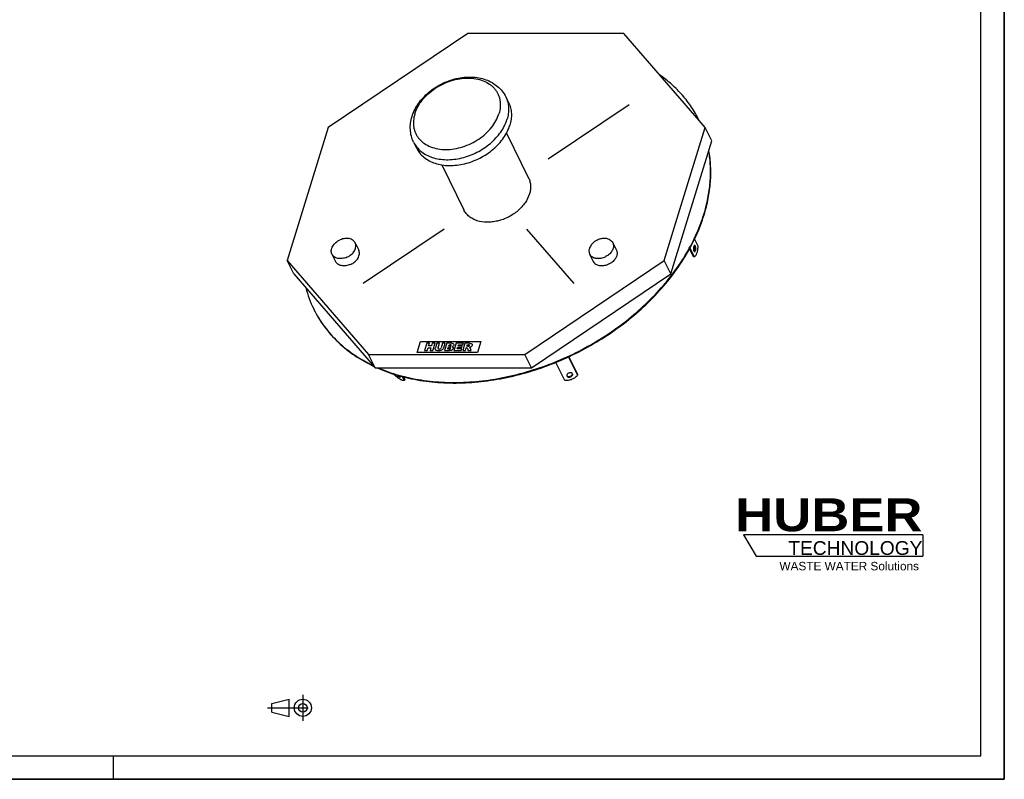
# Model space of a CAD drawing. Header units: millimetres. Extents: x 0 to 4200, y 0 to 2970.
# Tile 2 of 2: x 2100 to 4200, y 0 to 1620. Entities that reach past the tile are written whole.
import ezdxf

# ---------------------------------------------------------------- set-up
doc = ezdxf.new("R2010")
doc.units = ezdxf.units.MM
doc.header["$LTSCALE"] = 231
doc.linetypes.add('CENTER', pattern=[0.6, 0.375, -0.075, 0.075, -0.075])
doc.layers.get('0').update_dxf_attribs({"linetype": 'CONTINUOUS'})
for name, color, linetype in [('005_AXIS', 7, 'CONTINUOUS'), ('007_CURVES', 7, 'CONTINUOUS'), ('HUBER_Logo_BL2', 7, 'CONTINUOUS')]:
    doc.layers.add(name, color=color, linetype=linetype)
doc.styles.add('TEXTSTYLE_2', font='ariblk.ttf')
doc.styles.add('TEXTSTYLE_3', font='arial.ttf')

# ---------------------------------------------------------------- blocks, each defined once
blk = doc.blocks.new('HUBER_LOGO_BL2', base_point=(3837.4970723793, 503.7418842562))
at = {"layer": 'HUBER_Logo_BL2', "color": 5, "linetype": 'CONTINUOUS'}
for p, q in [((4026.4373909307, 520.9963851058), (3643.9373909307, 520.9963851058)), ((3643.9373909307, 520.9963851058), (3670.9373909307, 475.9963851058)), ((4026.4373909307, 520.9963851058), (4026.4373909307, 475.9963851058)), ((3670.9373909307, 475.9963851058), (4026.4373909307, 475.9963851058))]:
    blk.add_line(p, q, dxfattribs=at)
at = {"layer": 'HUBER_Logo_BL2', "color": 2, "linetype": 'CONTINUOUS', "attachment_point": 3, "line_spacing_factor": 0.78}
for s, insert, char_height, width, style in [('HUBER\\P\\fArial;\\H29.25;TECHNOLOGY ', (4025.3559944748, 599.0850705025), 70.2, 387.671641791, 'TEXTSTYLE_2'), ('WASTE WATER Solutions', (4017.975407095, 463.5928255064), 18, 297.0334572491, 'TEXTSTYLE_3')]:
    blk.add_mtext(s, dxfattribs=dict(at, insert=insert, char_height=char_height, width=width, style=style))
blk = doc.blocks.new('PROJEKTIONSMETHODE_1_BL3', base_point=(2680.0000000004, 152.5000000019))
at = {"color": 2, "linetype": 'CONTINUOUS'}
for p, q in [((2637.8333333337, 161.6666666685), (2674.5000000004, 170.8333333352)), ((2674.5000000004, 134.1666666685), (2674.5000000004, 170.8333333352)), ((2637.8333333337, 143.3333333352), (2637.8333333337, 161.6666666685)), ((2637.8333333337, 143.3333333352), (2674.5000000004, 134.1666666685))]:
    blk.add_line(p, q, dxfattribs=at)
at = {"color": 2, "linetype": 'CENTER'}
for p, q in [((2703.8333333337, 180.0000000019), (2703.8333333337, 125.0000000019)), ((2628.666666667, 152.5000000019), (2731.3333333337, 152.5000000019))]:
    blk.add_line(p, q, dxfattribs=at)
at = {"color": 2, "linetype": 'CONTINUOUS'}
for radius in [18.3333333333, 9.1666666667]:
    blk.add_circle((2703.8333333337, 152.5000000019), radius, dxfattribs=at)

msp = doc.modelspace()

# ---------------------------------------------------------------- linework, layer by layer
at = {"color": 7, "linetype": 'CONTINUOUS'}
for p, q in [((4200, 0), (4200, 2970)), ((3055.5022313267, 1589.9918264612), (2758.0954846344, 1389.6984412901)), ((3388.5656604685, 1589.9918264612), (3055.5022313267, 1589.9918264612)), ((3549.0418639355, 1404.8573416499), (3388.5656604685, 1589.9918264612)), ((2758.0954846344, 1389.6984412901), (2670.5622590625, 1106.4408195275)), ((3508.2043546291, 1215.0275828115), (3562.1817323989, 1389.6984412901)), ((3562.1817323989, 1389.6984412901), (3549.0418639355, 1404.8573416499)), ((3576.213658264, 1361.1043827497), (3562.1817323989, 1389.6984412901)), ((3488.6804326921, 1077.8467609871), (3576.213658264, 1361.1043827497)), ((3474.648506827, 1106.4408195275), (3508.2043546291, 1215.0275828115)), ((2684.5941849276, 1077.8467609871), (2670.5622590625, 1106.4408195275)), ((2670.5622590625, 1106.4408195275), (2844.1783309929, 906.1474343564)), ((3177.2417601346, 906.1474343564), (3474.648506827, 1106.4408195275)), ((3488.6804326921, 1077.8467609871), (3474.648506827, 1106.4408195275)), ((2684.5941849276, 1077.8467609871), (2858.210256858, 877.553375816)), ((3191.2736859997, 877.553375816), (3488.6804326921, 1077.8467609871)), ((2858.210256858, 877.553375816), (2844.1783309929, 906.1474343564)), ((2844.1783309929, 906.1474343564), (3177.2417601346, 906.1474343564)), ((3191.2736859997, 877.553375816), (3177.2417601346, 906.1474343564)), ((2858.210256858, 877.553375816), (3191.2736859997, 877.553375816)), ((0, 0), (4200, 0))]:
    msp.add_line(p, q, dxfattribs=at)
at = {"color": 3, "linetype": 'CONTINUOUS'}
for p, q in [((4200, 2970), (4200, 0)), ((2300, 0), (2300, 50)), ((4200, 0), (0, 0))]:
    msp.add_line(p, q, dxfattribs=at)
at = {"color": 5, "linetype": 'CONTINUOUS'}
for p, q in [((4150, 50), (4150, 2920)), ((50, 50), (4150, 50))]:
    msp.add_line(p, q, dxfattribs=at)
at = {"color": 7, "linetype": 'CONTINUOUS'}
for centre, radius, start, end in [((3334.6408614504, 1301.1891821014), 238.1516987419, 25.8053552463, 26.1385253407), ((2942.6761651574, 1108.7426071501), 240.1882664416, 194.592423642, 206.1174632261), ((2940.8151488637, 1107.9277120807), 238.1585609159, 206.1385269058, 206.4716379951)]:
    msp.add_arc(centre, radius, start, end, dxfattribs=at)
for points, knots in [([(3548.4371575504, 1406.1052218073), (3543.8290964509, 1415.4954580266), (3533.3153719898, 1433.7633208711), (3513.9841490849, 1459.0171969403), (3491.2499217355, 1481.9476596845), (3474.1781921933, 1495.3804446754), (3465.1967592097, 1501.6440619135)], [0, 0, 0, 0, 0.2451492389, 0.4923087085, 0.7433694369, 1, 1, 1, 1]), ([(3559.1103311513, 1204.5569326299), (3562.6281714, 1215.9406678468), (3568.4155170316, 1238.7371093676), (3573.1920289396, 1273.1797566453), (3573.8752452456, 1307.0045603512), (3571.5639557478, 1329.1558530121), (3569.7166868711, 1339.9685976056)], [0, 0, 0, 0, 0.2609024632, 0.5138613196, 0.759801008, 1, 1, 1, 1]), ([(3559.7204148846, 1203.3137126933), (3563.2937400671, 1214.876997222), (3569.152841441, 1238.0341704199), (3573.9087209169, 1273.0213078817), (3574.4372893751, 1307.3609402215), (3571.9316913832, 1329.8280098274), (3569.966027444, 1340.7854638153)], [0, 0, 0, 0, 0.2610403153, 0.5140159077, 0.7598908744, 1, 1, 1, 1]), ([(2862.1022312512, 877.5240170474), (2876.4283077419, 871.1758115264), (2906.6347680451, 860.2765401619), (2954.5633289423, 849.6363099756), (3005.3133994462, 844.5033960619), (3058.0928655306, 844.9481606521), (3112.0944596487, 850.9529782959), (3166.48727266, 862.4200951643), (3220.4344984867, 879.169282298), (3273.1048293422, 900.9404619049), (3323.6859604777, 927.3970384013), (3371.3972977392, 958.1310733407), (3415.5021706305, 992.6696353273), (3455.3192497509, 1030.4829312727), (3490.23215683, 1070.9914975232), (3519.6995090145, 1113.5811136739), (3543.2558573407, 1157.5928441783), (3555.0110990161, 1188.0743609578), (3559.7204148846, 1203.3137126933)], [0, 0, 0, 0, 0.0552304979, 0.112787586, 0.1726414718, 0.2346305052, 0.2984826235, 0.36383751, 0.4302684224, 0.4973033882, 0.5644458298, 0.6311948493, 0.6970654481, 0.7616089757, 0.8244340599, 0.8852281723, 0.9437797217, 1, 1, 1, 1]), ([(2864.3080947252, 877.5349740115), (2878.670814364, 871.3285848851), (2908.9187004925, 860.7057842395), (2956.8373840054, 850.4369474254), (3007.5105014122, 845.6357384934), (3060.1537984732, 846.3671778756), (3113.9686387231, 852.6097850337), (3168.1337099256, 864.2631634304), (3221.8224768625, 881.145832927), (3274.2143558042, 902.9978702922), (3324.5079372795, 929.4842458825), (3371.9334200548, 960.1999353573), (3415.7645477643, 994.6761838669), (3455.3297652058, 1032.3885011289), (3490.0216040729, 1072.7637064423), (3519.3065076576, 1115.1945876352), (3542.7256919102, 1159.0299976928), (3554.4210017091, 1189.3822569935), (3559.1103311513, 1204.5569326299)], [0, 0, 0, 0, 0.0553479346, 0.1130138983, 0.1729598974, 0.2350189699, 0.2989163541, 0.3642912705, 0.4307183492, 0.4977284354, 0.5648288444, 0.6315232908, 0.6973317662, 0.7618106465, 0.8245732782, 0.8853111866, 0.9438157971, 1, 1, 1, 1]), ([(2727.6227789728, 1001.7654235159), (2730.8016365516, 995.2875963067), (2737.7670412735, 982.5889643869), (2749.9318962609, 964.5133283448), (2763.7715530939, 947.4679779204), (2784.5151919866, 926.0670231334), (2814.5196632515, 902.2247244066), (2841.4679860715, 887.1210963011), (2855.6498389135, 880.4667238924)], [0, 0, 0, 0, 0.1204702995, 0.2414144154, 0.3632925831, 0.4865387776, 0.738459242, 1, 1, 1, 1]), ([(2727.6262926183, 1001.7674007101), (2730.8025341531, 995.3889404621), (2737.746700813, 982.8849444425), (2749.8326782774, 965.0828286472), (2763.5491149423, 948.2878746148), (2784.0694113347, 927.1894632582), (2813.6873987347, 903.6544521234), (2840.2572618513, 888.6942318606), (2854.2352996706, 882.0887519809)], [0, 0, 0, 0, 0.1204852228, 0.24146207, 0.3633783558, 0.4866561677, 0.7385844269, 1, 1, 1, 1])]:
    msp.add_open_spline(points, degree=3, knots=knots, dxfattribs=at)
at = {"layer": '005_AXIS', "color": 7, "linetype": 'CONTINUOUS'}
for p, q in [((3136.7125156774, 1455.1770675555), (3142.8133530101, 1442.7448681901)), ((3138.382534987, 1378.0012829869), (3185.4973330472, 1281.9914189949)), ((2940.1092835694, 1358.6982143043), (2946.210120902, 1346.2660149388)), ((3000.1260127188, 1310.1696220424), (3047.2466584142, 1214.1478418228)), ((2815.4178014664, 1143.9047937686), (2823.0438481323, 1128.3645445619)), ((3365.0070705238, 1143.9047937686), (3372.6331171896, 1128.3645445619)), ((3539.2621500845, 1151.5368683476), (3546.2179834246, 1137.3623703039)), ((2766.0425605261, 1119.6749447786), (2773.6686071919, 1104.1346955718)), ((3315.6318295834, 1119.6749447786), (3323.2578762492, 1104.1346955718)), ((3537.1138717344, 1113.8625630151), (3528.6869605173, 1131.0348025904)), ((3538.9559937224, 1113.8625630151), (3529.6597016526, 1132.8064145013)), ((3538.9559937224, 1113.8625630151), (3537.1138717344, 1113.8625630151)), ((3262.4155400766, 850.0810660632), (3243.3627978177, 888.9064726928)), ((3270.8250217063, 900.8573785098), (3289.976401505, 861.8309697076)), ((3270.9587669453, 900.9190562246), (3289.4746116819, 863.187731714)), ((2899.9247898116, 861.8309697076), (2899.0167656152, 863.6813284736)), ((3279.2419639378, 864.4268368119), (3279.1170721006, 864.7179300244)), ((3289.976401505, 861.8309697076), (3289.4746116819, 863.187731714)), ((2915.9544481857, 858.7808081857), (2920.2236615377, 850.0810660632)), ((2918.2439998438, 858.2032642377), (2921.5639937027, 851.4378280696)), ((2920.2236615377, 850.0810660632), (2921.5639937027, 851.4378280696)), ((3267.0491403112, 859.9173983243), (3267.1740321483, 859.6263051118))]:
    msp.add_line(p, q, dxfattribs=at)
for points, knots in [([(2936.8022400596, 1413.4035583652), (2938.2896306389, 1418.2167560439), (2942.1458021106, 1427.7398773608), (2950.1408778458, 1441.1393052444), (2960.1932289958, 1453.6180475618), (2976.0909182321, 1468.8029574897), (2999.571545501, 1484.1233975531), (3025.9532377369, 1493.6424441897), (3047.6823364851, 1497.212626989), (3063.7370979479, 1497.7514042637), (3079.3002731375, 1496.1030568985), (3094.0351870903, 1492.2280503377), (3107.5858288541, 1486.1183046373), (3119.5657175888, 1477.8196448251), (3129.5551950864, 1467.4875124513), (3134.6358638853, 1459.4088389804), (3136.7125156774, 1455.1770675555)], [0, 0, 0, 0, 0.0602779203, 0.1223036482, 0.1860801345, 0.2514013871, 0.3847444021, 0.5182103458, 0.5836709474, 0.6476190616, 0.7098281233, 0.7702794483, 0.8291551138, 0.8867903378, 0.9435979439, 1, 1, 1, 1]), ([(3142.8133524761, 1442.7448679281), (3144.5485166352, 1439.2089780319), (3147.3141980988, 1431.6781443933), (3149.1045654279, 1419.6154481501), (3148.5379714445, 1407.0229194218), (3146.654060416, 1398.6674070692), (3145.3679157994, 1394.5054415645)], [0, 0, 0, 0, 0.2390843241, 0.4829162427, 0.7355749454, 1, 1, 1, 1]), ([(2940.1092835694, 1358.6982143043), (2938.0859247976, 1362.8213859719), (2934.8668520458, 1371.5386643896), (2932.7514734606, 1385.3700466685), (2933.320618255, 1399.5342105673), (2935.3897570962, 1408.8327618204), (2936.8022400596, 1413.4035583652)], [0, 0, 0, 0, 0.2457505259, 0.4931759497, 0.744019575, 1, 1, 1, 1]), ([(2946.210121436, 1346.2660152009), (2948.0583795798, 1342.499664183), (2952.661741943, 1335.2756414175), (2961.8766827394, 1326.050513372), (2973.1699132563, 1318.602684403), (2986.2288168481, 1313.1074707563), (3000.718291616, 1309.6777097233), (3016.2772663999, 1308.3820067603), (3032.5232697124, 1309.2416724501), (3049.0558888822, 1312.2289636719), (3065.472141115, 1317.2689976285), (3086.5673466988, 1326.5139549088), (3105.841501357, 1339.2101942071), (3122.0604638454, 1354.7369959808), (3132.1864955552, 1367.2811831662), (3140.1266361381, 1380.5185294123), (3143.92687702, 1389.8422383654), (3145.3679157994, 1394.5054415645)], [0, 0, 0, 0, 0.0506985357, 0.1025337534, 0.1564623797, 0.213140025, 0.2728775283, 0.335656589, 0.4011768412, 0.4689143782, 0.538181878, 0.6081870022, 0.7468171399, 0.8140719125, 0.878964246, 0.9410191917, 1, 1, 1, 1]), ([(3185.4973327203, 1281.9914188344), (3186.7174949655, 1279.5049945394), (3188.662310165, 1274.2093389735), (3189.9212912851, 1265.7268955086), (3189.5228629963, 1256.8718752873), (3188.1981044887, 1250.9963094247), (3187.2936922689, 1248.0696304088)], [0, 0, 0, 0, 0.2390843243, 0.4829162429, 0.7355749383, 1, 1, 1, 1]), ([(3187.2936922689, 1248.0696304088), (3185.220355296, 1241.3603095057), (3180.1635737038, 1231.568064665), (3170.9064616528, 1220.1088907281), (3159.4951252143, 1209.182411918), (3142.5752271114, 1198.036418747), (3123.5710093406, 1190.9367077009), (3107.9388803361, 1188.1128010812), (3093.073726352, 1187.3229863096), (3078.7477833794, 1189.4162576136), (3066.2056424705, 1194.6948007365), (3058.2630860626, 1199.9324475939), (3051.78347987, 1206.4194307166), (3048.5463483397, 1211.4993583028), (3047.2466587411, 1214.1478419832)], [0, 0, 0, 0, 0.1207911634, 0.1857443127, 0.2530621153, 0.3918221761, 0.5309912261, 0.5987922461, 0.6643739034, 0.7866602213, 0.8433909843, 0.8973701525, 0.9492539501, 1, 1, 1, 1]), ([(2766.0425609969, 1119.6749450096), (2765.4418003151, 1120.8991629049), (2764.5765913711, 1123.5847186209), (2764.4325455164, 1127.907603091), (2765.4080100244, 1132.3637542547), (2768.194523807, 1138.3944224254), (2774.1360877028, 1145.1692701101), (2780.4025238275, 1148.9838822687), (2783.8305709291, 1150.4453468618)], [0, 0, 0, 0, 0.1040620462, 0.2119262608, 0.326433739, 0.4489675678, 0.7156258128, 1, 1, 1, 1]), ([(2815.4178009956, 1143.9047935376), (2814.8711617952, 1145.0187237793), (2813.4562006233, 1147.1437316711), (2810.5448891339, 1149.7429746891), (2806.9500246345, 1151.6939197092), (2801.2776406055, 1153.3968928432), (2793.2297284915, 1153.5301793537), (2786.9177911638, 1151.7615082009), (2783.8305709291, 1150.4453468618)], [0, 0, 0, 0, 0.1054791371, 0.2141865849, 0.3286614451, 0.4503544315, 0.7147103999, 1, 1, 1, 1]), ([(2797.6297910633, 1113.1343916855), (2801.0578381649, 1114.5958562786), (2807.3242742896, 1118.4104684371), (2813.2658381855, 1125.1853161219), (2816.052351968, 1131.2159842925), (2817.0278164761, 1135.6721354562), (2816.8837706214, 1139.9950199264), (2816.0185616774, 1142.6805756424), (2815.4178009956, 1143.9047935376)], [0, 0, 0, 0, 0.2843741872, 0.5510324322, 0.673566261, 0.7880737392, 0.8959379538, 1, 1, 1, 1]), ([(3358.7490173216, 1150.4453468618), (3356.5557095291, 1151.714932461), (3352.7364097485, 1152.9704244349), (3347.3930383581, 1153.4292830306), (3341.5493681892, 1153.0950951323), (3334.1917617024, 1151.1584306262), (3326.1681164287, 1146.8138909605), (3319.6313898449, 1140.8622278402), (3315.8969958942, 1134.863842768), (3314.3806161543, 1129.8872159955), (3314.005236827, 1126.2858457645), (3314.3829278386, 1122.8282145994), (3315.140664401, 1120.6758390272), (3315.6318299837, 1119.674944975)], [0, 0, 0, 0, 0.1160979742, 0.1792459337, 0.2453118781, 0.3833451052, 0.523863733, 0.6594518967, 0.7842024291, 0.841892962, 0.8965723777, 0.9489241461, 1, 1, 1, 1]), ([(3365.0070701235, 1143.9047935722), (3365.4982357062, 1142.90389952), (3366.2559722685, 1140.7515239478), (3366.6336632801, 1137.2938927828), (3366.2582839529, 1133.6925225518), (3364.741904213, 1128.7158957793), (3361.0075102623, 1122.7175107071), (3354.4707836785, 1116.7658475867), (3346.4471384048, 1112.421307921), (3339.089531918, 1110.4846434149), (3333.2458617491, 1110.1504555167), (3327.9024903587, 1110.6093141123), (3324.0831905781, 1111.8648060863), (3321.8898827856, 1113.1343916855)], [0, 0, 0, 0, 0.0510758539, 0.1034276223, 0.158107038, 0.2157975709, 0.3405481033, 0.476136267, 0.6166548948, 0.7546881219, 0.8207540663, 0.8839020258, 1, 1, 1, 1]), ([(3358.7490173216, 1150.4453468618), (3360.0972297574, 1149.6649406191), (3362.5575145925, 1147.783993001), (3364.3492354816, 1145.2453247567), (3365.0070701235, 1143.9047935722)], [0, 0, 0, 0, 0.5105781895, 1, 1, 1, 1]), ([(3539.5365699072, 1138.3285657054), (3539.4042564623, 1138.3285659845), (3539.1217948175, 1138.2686777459), (3538.7331621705, 1138.0197981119), (3538.3725353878, 1137.6294162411), (3537.9012605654, 1136.8820407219), (3537.441968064, 1135.6465632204), (3537.0990433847, 1133.9172274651), (3536.9677595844, 1131.9968535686), (3537.0608610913, 1130.0612351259), (3537.368966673, 1128.287614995), (3537.7338874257, 1127.2041066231), (3537.963138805, 1126.7369414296)], [0, 0, 0, 0, 0.0313933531, 0.0665360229, 0.1078921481, 0.1565391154, 0.2753624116, 0.4178848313, 0.5738379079, 0.7308844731, 0.8765310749, 1, 1, 1, 1]), ([(3538.6156610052, 1125.7743224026), (3538.8520549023, 1126.0115188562), (3539.2738874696, 1126.6581988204), (3539.7263723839, 1127.8348049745), (3540.0525440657, 1129.2734879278), (3540.2853046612, 1131.4271725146), (3540.1999208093, 1133.6175942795), (3539.7799206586, 1135.637197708), (3539.4596067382, 1136.5294912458), (3539.2678790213, 1136.9201912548)], [0, 0, 0, 0, 0.0866498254, 0.1963050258, 0.3252849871, 0.4670689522, 0.7562217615, 0.8873902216, 1, 1, 1, 1]), ([(3539.2678790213, 1136.9201912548), (3539.2202439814, 1137.0172612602), (3539.0392119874, 1137.3600989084), (3538.8139534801, 1137.6836615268), (3538.6163989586, 1137.8820697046)], [0, 0, 0, 0, 0.2785968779, 1, 1, 1, 1]), ([(3546.2179834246, 1137.3623703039), (3546.1900254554, 1134.7327395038), (3545.9167675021, 1130.8612402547), (3545.0468695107, 1125.9175485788), (3544.192008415, 1122.5935097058), (3543.1446655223, 1119.6610922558), (3541.9291467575, 1117.1899533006), (3540.5748485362, 1115.2375646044), (3539.505075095, 1114.2323733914), (3538.9559937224, 1113.8625630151)], [0, 0, 0, 0, 0.3121755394, 0.458990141, 0.5954763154, 0.7191050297, 0.8280294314, 0.9214148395, 1, 1, 1, 1]), ([(3541.1100010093, 1136.9201912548), (3541.007395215, 1137.12927988), (3540.7943130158, 1137.503971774), (3540.4101670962, 1137.9615276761), (3539.9910151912, 1138.2562785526), (3539.6806447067, 1138.3285654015), (3539.5365699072, 1138.3285657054)], [0, 0, 0, 0, 0.3159475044, 0.5820841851, 0.8045574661, 1, 1, 1, 1]), ([(3539.5365699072, 1125.328566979), (3539.6688833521, 1125.3285667), (3539.9513449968, 1125.3884549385), (3540.3399776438, 1125.6373345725), (3540.7006044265, 1126.0277164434), (3541.1718792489, 1126.7750919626), (3541.6311717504, 1128.010569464), (3541.9740964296, 1129.7399052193), (3542.1053802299, 1131.6602791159), (3542.012278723, 1133.5958975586), (3541.7041731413, 1135.3695176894), (3541.3392523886, 1136.4530260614), (3541.1100010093, 1136.9201912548)], [0, 0, 0, 0, 0.0313933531, 0.0665360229, 0.1078921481, 0.1565391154, 0.2753624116, 0.4178848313, 0.5738379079, 0.7308844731, 0.8765310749, 1, 1, 1, 1]), ([(2797.6297910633, 1113.1343916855), (2794.5425708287, 1111.8182303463), (2788.230633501, 1110.0495591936), (2780.182721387, 1110.182845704), (2774.510337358, 1111.8858188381), (2770.9154728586, 1113.8367638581), (2768.0041613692, 1116.4360068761), (2766.5892001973, 1118.561014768), (2766.0425609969, 1119.6749450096)], [0, 0, 0, 0, 0.2852896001, 0.5496455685, 0.6713385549, 0.7858134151, 0.8945208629, 1, 1, 1, 1]), ([(2805.2558377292, 1097.5941424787), (2808.6838848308, 1099.0556070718), (2814.9503209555, 1102.8702192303), (2820.8918848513, 1109.6450669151), (2823.6783986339, 1115.6757350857), (2824.6538631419, 1120.1318862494), (2824.5098172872, 1124.4547707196), (2823.6446083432, 1127.1403264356), (2823.0438476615, 1128.3645443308)], [0, 0, 0, 0, 0.2843741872, 0.5510324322, 0.673566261, 0.7880737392, 0.8959379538, 1, 1, 1, 1]), ([(3315.6318299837, 1119.674944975), (3316.2896646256, 1118.3344137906), (3318.0813855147, 1115.7957455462), (3320.5416703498, 1113.9147979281), (3321.8898827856, 1113.1343916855)], [0, 0, 0, 0, 0.4894218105, 1, 1, 1, 1]), ([(3372.6331167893, 1128.3645443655), (3373.124282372, 1127.3636503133), (3373.8820189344, 1125.2112747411), (3374.259709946, 1121.753643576), (3373.8843306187, 1118.152273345), (3372.3679508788, 1113.1756465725), (3368.6335569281, 1107.1772615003), (3362.0968303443, 1101.22559838), (3354.0731850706, 1096.8810587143), (3346.7155785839, 1094.9443942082), (3340.8719084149, 1094.6102063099), (3335.5285370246, 1095.0690649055), (3331.7092372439, 1096.3245568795), (3329.5159294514, 1097.5941424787)], [0, 0, 0, 0, 0.0510758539, 0.1034276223, 0.158107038, 0.2157975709, 0.3405481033, 0.476136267, 0.6166548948, 0.7546881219, 0.8207540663, 0.8839020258, 1, 1, 1, 1]), ([(3537.963138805, 1126.7369414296), (3538.0657445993, 1126.5278528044), (3538.2788267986, 1126.1531609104), (3538.6629727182, 1125.6956050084), (3539.0821246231, 1125.4008541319), (3539.3924951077, 1125.3285672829), (3539.5365699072, 1125.328566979)], [0, 0, 0, 0, 0.3159475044, 0.5820841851, 0.8045574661, 1, 1, 1, 1]), ([(2805.2558377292, 1097.5941424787), (2802.1686174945, 1096.2779811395), (2795.8566801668, 1094.5093099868), (2787.8087680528, 1094.6425964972), (2782.1363840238, 1096.3455696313), (2778.5415195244, 1098.2965146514), (2775.630208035, 1100.8957576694), (2774.2152468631, 1103.0207655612), (2773.6686076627, 1104.1346958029)], [0, 0, 0, 0, 0.2852896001, 0.5496455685, 0.6713385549, 0.7858134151, 0.8945208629, 1, 1, 1, 1]), ([(3323.2578766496, 1104.1346957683), (3323.9157112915, 1102.7941645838), (3325.7074321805, 1100.2554963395), (3328.1677170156, 1098.3745487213), (3329.5159294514, 1097.5941424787)], [0, 0, 0, 0, 0.4894218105, 1, 1, 1, 1]), ([(2920.2236615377, 850.0810660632), (2919.682908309, 849.9910579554), (2918.422287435, 850.031525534), (2916.3979888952, 850.5445262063), (2914.062534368, 851.4984043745), (2911.4719999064, 852.8753425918), (2908.6870549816, 854.6434440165), (2904.7083382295, 857.5399899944), (2901.8163751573, 860.0387040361), (2899.9247898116, 861.8309697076)], [0, 0, 0, 0, 0.068665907, 0.1553356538, 0.2607501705, 0.3838241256, 0.5223970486, 0.6735981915, 1, 1, 1, 1]), ([(2904.5393758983, 861.9618960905), (2904.8592128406, 861.5929080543), (2905.5277063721, 860.8763203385), (2906.5862099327, 859.8847959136), (2907.6642253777, 859.0072458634), (2908.7084368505, 858.2880006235), (2909.5410662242, 857.8264217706), (2910.1583962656, 857.5739473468), (2910.7675772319, 857.3842112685), (2911.3932556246, 857.3462310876), (2911.6479138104, 857.604006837)], [0, 0, 0, 0, 0.1683317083, 0.3375054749, 0.4995925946, 0.6471459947, 0.7737847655, 0.8277875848, 0.8750891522, 1, 1, 1, 1]), ([(3289.976401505, 861.8309697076), (3288.428813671, 859.906627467), (3284.6328045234, 856.3959376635), (3277.8052341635, 852.5696072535), (3270.2327757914, 850.2787469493), (3264.9653890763, 849.9154191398), (3262.4155400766, 850.0810660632)], [0, 0, 0, 0, 0.2392543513, 0.4943279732, 0.7524341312, 1, 1, 1, 1]), ([(3279.1170721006, 864.7179300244), (3278.9888629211, 864.979192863), (3278.6484552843, 865.4795981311), (3277.9423648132, 866.0883277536), (3277.0640427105, 866.5481737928), (3275.6692431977, 866.9557256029), (3273.6955175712, 867.0015519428), (3271.3413141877, 866.4007876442), (3269.227475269, 865.226960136), (3267.630766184, 863.6311771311), (3266.8958800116, 862.0257555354), (3266.8231039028, 860.7704570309), (3266.9491735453, 860.187682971), (3267.0491403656, 859.9173983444)], [0, 0, 0, 0, 0.0512766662, 0.1051006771, 0.1627060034, 0.2246093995, 0.3597933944, 0.5045122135, 0.6482153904, 0.7807305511, 0.8965166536, 0.9492248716, 1, 1, 1, 1]), ([(3266.8756290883, 860.6286942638), (3267.1820750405, 860.1661642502), (3268.1069542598, 859.3495281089), (3269.9378028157, 858.7483429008), (3272.0532523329, 858.7115705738), (3274.2261209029, 859.2328671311), (3276.2168978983, 860.2484622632), (3277.8020503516, 861.6511622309), (3278.8046823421, 863.2980002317), (3278.9787724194, 864.5201656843), (3278.9119413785, 865.0712879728)], [0, 0, 0, 0, 0.1048751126, 0.2239477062, 0.357543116, 0.4998815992, 0.6422448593, 0.775906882, 0.8950637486, 1, 1, 1, 1]), ([(3267.1740321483, 859.6263051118), (3267.3022413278, 859.3650422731), (3267.6426489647, 858.8646370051), (3268.3487394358, 858.2559073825), (3269.2270615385, 857.7960613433), (3270.6218610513, 857.3885095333), (3272.5955866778, 857.3426831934), (3274.9497900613, 857.943447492), (3277.06362898, 859.1172750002), (3278.660338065, 860.713058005), (3279.3952242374, 862.3184796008), (3279.4680003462, 863.5737781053), (3279.3419307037, 864.1565521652), (3279.2419638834, 864.4268367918)], [0, 0, 0, 0, 0.0512766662, 0.1051006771, 0.1627060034, 0.2246093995, 0.3597933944, 0.5045122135, 0.6482153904, 0.7807305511, 0.8965166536, 0.9492248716, 1, 1, 1, 1]), ([(2908.389142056, 860.8711384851), (2908.9603124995, 860.4013802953), (2909.8089603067, 859.7757685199), (2910.9557236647, 859.1472839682), (2911.4836951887, 858.9339194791), (2911.7307781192, 858.8615976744)], [0, 0, 0, 0, 0.5661117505, 0.8029223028, 1, 1, 1, 1]), ([(2911.4218958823, 859.6263051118), (2911.4033618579, 859.6640734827), (2911.3250788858, 859.8201013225), (2911.2415509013, 859.9734776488), (2911.1757927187, 860.0884953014)], [0, 0, 0, 0, 0.2410119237, 1, 1, 1, 1]), ([(2911.6479138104, 857.604006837), (2911.7326784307, 857.6898091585), (2911.8579174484, 857.9489108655), (2911.8524159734, 858.425472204), (2911.7048159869, 859.0015066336), (2911.5294148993, 859.4072043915), (2911.4218958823, 859.6263051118)], [0, 0, 0, 0, 0.1693051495, 0.381741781, 0.6574061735, 1, 1, 1, 1])]:
    msp.add_open_spline(points, degree=3, knots=knots, dxfattribs=at)
at = {"layer": '005_AXIS', "color": 9, "linetype": 'CONTINUOUS'}
for points, knots in [([(2942.7804019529, 1419.1340068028), (2944.3708261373, 1424.2806213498), (2948.8145893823, 1434.5618118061), (2958.4278508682, 1448.8439670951), (2970.8256195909, 1461.979324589), (2985.5369701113, 1473.4800102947), (3002.0118086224, 1482.9256302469), (3019.634423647, 1489.964300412), (3037.748251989, 1494.3318203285), (3055.6805755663, 1495.8601532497), (3072.7706793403, 1494.4775739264), (3088.381049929, 1490.2141982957), (3099.8370225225, 1484.256127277), (3107.5678419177, 1478.217920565), (3112.5663259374, 1473.173684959), (3116.7897202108, 1467.6016968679), (3120.195242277, 1461.55683694), (3122.7478161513, 1455.0999284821), (3124.4224419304, 1448.2968515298), (3125.2034034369, 1441.2145856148), (3125.0460787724, 1431.3646709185), (3123.5620606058, 1423.9584879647), (3122.0711831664, 1419.1340068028)], [0, 0, 0, 0, 0.0610727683, 0.1260045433, 0.1942856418, 0.2649996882, 0.3369660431, 0.4088767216, 0.479429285, 0.547459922, 0.612080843, 0.6728230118, 0.7297742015, 0.7570857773, 0.7837831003, 0.8100557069, 0.836118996, 0.8622016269, 0.8885310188, 0.9153190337, 0.9427498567, 1, 1, 1, 1]), ([(3136.7125151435, 1455.1770672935), (3138.4476793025, 1451.6411773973), (3141.2133607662, 1444.1103437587), (3143.0037280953, 1432.0476475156), (3142.4371341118, 1419.4551187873), (3140.5532230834, 1411.0996064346), (3139.2670784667, 1406.9376409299)], [0, 0, 0, 0, 0.2390843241, 0.4829162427, 0.7355749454, 1, 1, 1, 1]), ([(2942.7804019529, 1419.1340068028), (2941.2895245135, 1414.3095256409), (2939.8055063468, 1406.903342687), (2939.6481816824, 1397.0534279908), (2940.4291431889, 1389.9711620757), (2942.1037689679, 1383.1680851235), (2944.6563428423, 1376.7111766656), (2948.0618649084, 1370.6663167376), (2952.2852591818, 1365.0943286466), (2957.2837432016, 1360.0500930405), (2965.0145625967, 1354.0118863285), (2976.4705351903, 1348.0538153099), (2992.0809057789, 1343.7904396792), (3009.1710095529, 1342.4078603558), (3027.1033331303, 1343.936193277), (3045.2171614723, 1348.3037131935), (3062.8397764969, 1355.3423833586), (3079.314615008, 1364.7880033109), (3094.0259655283, 1376.2886890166), (3106.4237342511, 1389.4240465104), (3116.036995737, 1403.7062017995), (3120.480758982, 1413.9873922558), (3122.0711831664, 1419.1340068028)], [0, 0, 0, 0, 0.0572501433, 0.0846809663, 0.1114689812, 0.1377983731, 0.163881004, 0.1899442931, 0.2162168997, 0.2429142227, 0.2702257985, 0.3271769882, 0.387919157, 0.452540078, 0.520570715, 0.5911232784, 0.6630339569, 0.7350003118, 0.8057143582, 0.8739954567, 0.9389272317, 1, 1, 1, 1]), ([(2940.1092841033, 1358.6982145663), (2941.9575422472, 1354.9318635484), (2946.5609046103, 1347.7078407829), (2955.7758454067, 1338.4827127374), (2967.0690759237, 1331.0348837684), (2980.1279795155, 1325.5396701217), (2994.6174542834, 1322.1099090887), (3010.1764290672, 1320.8142061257), (3026.4224323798, 1321.6738718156), (3042.9550515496, 1324.6611630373), (3059.3713037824, 1329.7011969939), (3080.4665093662, 1338.9461542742), (3099.7406640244, 1351.6423935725), (3115.9596265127, 1367.1691953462), (3126.0856582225, 1379.7133825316), (3134.0257988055, 1392.9507287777), (3137.8260396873, 1402.2744377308), (3139.2670784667, 1406.9376409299)], [0, 0, 0, 0, 0.0506985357, 0.1025337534, 0.1564623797, 0.213140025, 0.2728775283, 0.335656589, 0.4011768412, 0.4689143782, 0.538181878, 0.6081870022, 0.7468171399, 0.8140719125, 0.878964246, 0.9410191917, 1, 1, 1, 1])]:
    msp.add_open_spline(points, degree=3, knots=knots, dxfattribs=at)
at = {"layer": '007_CURVES', "color": 4, "linetype": 'CONTINUOUS'}
for p, q in [((3227.4034495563, 1322.8455593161), (3400.1190443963, 1439.1636709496)), ((3005.340541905, 1173.2937015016), (2832.6249470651, 1056.975589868)), ((3181.1884300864, 1173.2937015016), (3282.0139946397, 1056.975589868)), ((2947.4461076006, 910.0640689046), (2954.7080973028, 933.5638761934)), ((2954.7080973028, 933.5638761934), (3083.6566364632, 933.5638761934)), ((2968.1492953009, 929.6472416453), (2963.3079688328, 913.9807034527)), ((2973.8415278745, 929.6472416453), (2968.1492953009, 929.6472416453)), ((2972.1473939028, 924.1650221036), (2973.8415278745, 929.6472416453)), ((2978.3673824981, 924.1650221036), (2972.1473939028, 924.1650221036)), ((2980.0615164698, 929.6472416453), (2978.3673824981, 924.1650221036)), ((2985.7788791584, 929.6472416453), (2980.0615164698, 929.6472416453)), ((2980.9375526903, 913.9807034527), (2985.7788791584, 929.6472416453)), ((2989.5737026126, 929.6472416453), (2986.6874002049, 920.3071636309)), ((2995.2533690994, 929.6472416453), (2989.5737026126, 929.6472416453)), ((2992.2977161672, 920.0827452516), (2995.2533690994, 929.6472416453)), ((3001.5487511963, 929.6472416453), (2998.5930982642, 920.0827452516)), ((3007.2284198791, 929.6472416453), (3001.5487511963, 929.6472416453)), ((3004.3421174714, 920.3071636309), (3007.2284198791, 929.6472416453)), ((3011.0106757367, 929.6472416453), (3006.1693492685, 913.9807034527)), ((3021.6663330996, 929.6472416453), (3011.0106757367, 929.6472416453)), ((3014.8542861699, 923.5024538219), (3015.7723548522, 926.4733251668)), ((3015.7723548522, 926.4733251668), (3018.2854832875, 926.4733251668)), ((3031.0025970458, 929.6472416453), (3026.1612705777, 913.9807034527)), ((3046.2572744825, 929.6472416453), (3031.0025970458, 929.6472416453)), ((3034.9042809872, 923.8123647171), (3035.6737412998, 926.3023392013)), ((3035.6737412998, 926.3023392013), (3045.2236214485, 926.3023392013)), ((3049.6751337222, 929.6472416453), (3044.8338072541, 913.9807034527)), ((3045.2236214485, 926.3023392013), (3046.2572744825, 929.6472416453)), ((3059.1621824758, 929.6472416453), (3049.6751337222, 929.6472416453)), ((3053.4308632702, 923.2994086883), (3054.4149799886, 926.4840115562)), ((3054.4149799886, 926.4840115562), (3056.9155430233, 926.4840115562)), ((3083.6566364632, 933.5638761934), (3076.394646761, 910.0640689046)), ((3076.394646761, 910.0640689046), (2947.4461076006, 910.0640689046)), ((2963.3079688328, 913.9807034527), (2969.0002014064, 913.9807034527)), ((2969.0002014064, 913.9807034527), (2970.9585278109, 920.3178500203)), ((2970.9585278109, 920.3178500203), (2977.1785164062, 920.3178500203)), ((2977.1785164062, 920.3178500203), (2975.2201900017, 913.9807034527)), ((2975.2201900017, 913.9807034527), (2980.9375526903, 913.9807034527)), ((3006.1693492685, 913.9807034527), (3015.9956726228, 913.9807034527)), ((3012.9521004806, 917.3469786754), (3013.9329148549, 920.5208951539)), ((3015.854760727, 917.3469786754), (3012.9521004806, 917.3469786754)), ((3013.9329148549, 920.5208951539), (3016.8230097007, 920.5208951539)), ((3017.3297140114, 923.5024538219), (3014.8542861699, 923.5024538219)), ((3026.1612705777, 913.9807034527), (3041.6923956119, 913.9807034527)), ((3032.9624665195, 917.5286507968), (3033.9168616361, 920.617074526)), ((3042.7887942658, 917.5286507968), (3032.9624665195, 917.5286507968)), ((3033.9168616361, 920.617074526), (3042.7756315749, 920.617074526)), ((3043.763050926, 923.8123647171), (3034.9042809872, 923.8123647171)), ((3041.6923956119, 913.9807034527), (3042.7887942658, 917.5286507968)), ((3042.7756315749, 920.617074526), (3043.763050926, 923.8123647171)), ((3044.8338072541, 913.9807034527), (3050.5511655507, 913.9807034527)), ((3050.5511655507, 913.9807034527), (3052.5160967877, 920.339223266)), ((3052.5160967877, 920.339223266), (3053.0187215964, 920.339223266)), ((3055.8309031, 923.2994086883), (3053.4308632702, 923.2994086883)), ((3054.9584387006, 918.7682950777), (3056.5198406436, 913.9807034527)), ((3056.5198406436, 913.9807034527), (3062.9534487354, 913.9807034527)), ((3062.9534487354, 913.9807034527), (3061.5892277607, 918.5118165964))]:
    msp.add_line(p, q, dxfattribs=at)
for points in [[(3019.9760462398, 926.0886086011), (3019.7034671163, 926.3450856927), (3019.1399437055, 926.4733251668), (3018.2854832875, 926.4733251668)], [(3019.2957500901, 923.8871694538), (3019.7268471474, 924.143648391), (3020.0216494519, 924.5283658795), (3020.1735601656, 925.0199491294)], [(3020.1735601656, 925.0199491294), (3020.3122612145, 925.4687858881), (3020.2486273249, 925.8321296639), (3019.9760462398, 926.0886086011)], [(3021.6663330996, 929.6472416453), (3023.4380853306, 929.6472416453), (3024.6795908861, 929.27321148), (3025.4034104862, 928.5251502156)], [(3025.9772668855, 925.7466366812), (3025.6899577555, 924.8169039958), (3025.1063094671, 924.0260962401), (3024.2249325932, 923.3616941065)], [(3025.4034104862, 928.5251502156), (3026.1272300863, 927.7770889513), (3026.3174146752, 926.8473553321), (3025.9772668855, 925.7466366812)], [(3058.9095710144, 926.0748316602), (3058.6192331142, 926.3450856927), (3057.9459234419, 926.4840115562), (3056.9155430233, 926.4840115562)], [(3057.4045461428, 923.5063588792), (3057.8016107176, 923.5772594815), (3058.1527163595, 923.7375581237), (3058.4764617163, 924.002729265)], [(3058.4764617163, 924.002729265), (3058.7920284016, 924.2612014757), (3059.0134609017, 924.5711123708), (3059.1191379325, 924.9130833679)], [(3059.1191379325, 924.9130833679), (3059.2743509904, 925.4153530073), (3059.2047519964, 925.800069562), (3058.9095710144, 926.0748316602)], [(3059.1621824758, 929.6472416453), (3060.9213736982, 929.6472416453), (3062.2262645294, 929.5190021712), (3063.076864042, 929.2625241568)], [(3063.076864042, 929.2625241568), (3063.9274635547, 929.0060461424), (3064.5202272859, 928.5251502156), (3064.878604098, 927.8279997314)], [(3064.9553826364, 925.2977999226), (3064.6845855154, 924.4215001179), (3064.2272398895, 923.6734388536), (3063.5965494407, 923.04058657)], [(3064.878604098, 927.8279997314), (3065.2343878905, 927.1358934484), (3065.262506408, 926.2916528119), (3064.9553826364, 925.2977999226)], [(2986.3940294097, 917.6563945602), (2986.3547474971, 918.6614288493), (2986.4496269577, 919.5377291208), (2986.6874002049, 920.3071636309)], [(2987.0481604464, 915.8531413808), (2986.635400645, 916.4386187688), (2986.4182358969, 917.0370675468), (2986.3940294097, 917.6563945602)], [(2988.5864200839, 914.502135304), (2987.9713210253, 914.8249439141), (2987.456608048, 915.2737806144), (2987.0481604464, 915.8531413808)], [(2991.0449957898, 913.8738375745), (2990.0225064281, 913.9807034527), (2989.1930933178, 914.1837486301), (2988.5864200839, 914.502135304)], [(2993.935818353, 913.7135387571), (2993.0310941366, 913.7135387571), (2992.0674851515, 913.7669716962), (2991.0449957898, 913.8738375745)], [(2992.2977161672, 920.0827452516), (2992.0335237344, 919.2278182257), (2992.1052178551, 918.5652499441), (2992.5094976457, 918.0843527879)], [(2992.5094976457, 918.0843527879), (2992.9137763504, 917.6034569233), (2993.62019362, 917.3683519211), (2994.6128778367, 917.3683519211)], [(2998.0763617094, 914.2364033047), (2996.8694908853, 913.8952107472), (2995.4813911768, 913.7135387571), (2993.935818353, 913.7135387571)], [(2994.6128778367, 917.3683519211), (2995.5929988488, 917.3683519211), (2996.4321544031, 917.6034569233), (2997.1303487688, 918.0736667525)], [(2997.1303487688, 918.0736667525), (2997.8285433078, 918.5438766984), (2998.3256034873, 919.2171318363), (2998.5930982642, 920.0827452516)], [(3000.7549153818, 915.5302587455), (2999.8345694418, 914.910436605), (2998.9485316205, 914.4829730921), (2998.0763617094, 914.2364033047)], [(3003.0178352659, 917.6889488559), (3002.4242780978, 916.8660822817), (3001.6752613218, 916.1500808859), (3000.7549153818, 915.5302587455)], [(3004.3421174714, 920.3071636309), (3004.0548081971, 919.3774304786), (3003.6113932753, 918.5118165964), (3003.0178352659, 917.6889488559)], [(3015.854760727, 917.3469786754), (3016.8348795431, 917.3469786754), (3017.5689210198, 917.4859043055), (3018.063490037, 917.7851287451)], [(3018.6121498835, 914.1918401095), (3017.2846188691, 914.0448229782), (3016.4103396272, 913.9807034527), (3015.9956726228, 913.9807034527)], [(3018.7768096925, 920.0934317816), (3018.4605705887, 920.3712833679), (3017.8156939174, 920.5208951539), (3016.8230097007, 920.5208951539)], [(3017.3297140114, 923.5024538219), (3018.2093096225, 923.5024538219), (3018.8646561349, 923.6306923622), (3019.2957500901, 923.8871694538)], [(3018.063490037, 917.7851287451), (3018.5580588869, 918.0843530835), (3018.8812987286, 918.4797569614), (3019.0365117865, 918.9820266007)], [(3020.9327062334, 914.7064183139), (3020.3822023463, 914.4722865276), (3019.6005574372, 914.3013010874), (3018.6121498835, 914.1918401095)], [(3019.0365117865, 918.9820266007), (3019.1785153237, 919.4415502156), (3019.093048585, 919.8155803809), (3018.7768096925, 920.0934317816)], [(3023.2282783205, 916.2472216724), (3022.576103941, 915.5943782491), (3021.8144360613, 915.0814219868), (3020.9327062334, 914.7064183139)], [(3024.2249325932, 923.3616941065), (3023.6319513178, 922.9146911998), (3022.8602948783, 922.5727202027), (3021.9140069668, 922.3162421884)], [(3021.9140069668, 922.3162421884), (3023.1475377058, 922.0383904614), (3023.9730878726, 921.5788677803), (3024.3966204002, 920.9162982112)], [(3024.5728863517, 918.43701047), (3024.3219035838, 917.6248299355), (3023.8678560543, 916.8874555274), (3023.2282783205, 916.2472216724)], [(3024.3966204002, 920.9162982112), (3024.8201515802, 920.2537307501), (3024.8800101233, 919.4308633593), (3024.5728863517, 918.43701047)], [(3054.2916983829, 919.9676781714), (3053.959211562, 920.2109842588), (3053.5339161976, 920.339223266), (3053.0187215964, 920.339223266)], [(3054.9584387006, 918.7682950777), (3054.7567727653, 919.3866458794), (3054.5433563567, 919.7835207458), (3054.2916983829, 919.9676781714)], [(3055.8309031, 923.2994086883), (3056.0822111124, 923.2994086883), (3056.6046502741, 923.3635279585), (3057.4045461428, 923.5063588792)], [(3061.3264670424, 921.5071424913), (3060.7667170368, 921.2582700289), (3060.0379919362, 921.0552248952), (3059.133990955, 920.8949257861)], [(3059.133990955, 920.8949257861), (3059.7497944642, 920.6918806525), (3060.1929760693, 920.4995223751), (3060.4386986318, 920.3102036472)], [(3060.4386986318, 920.3102036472), (3060.6090896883, 920.1789246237), (3060.8281078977, 919.911759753), (3061.0971713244, 919.4837673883)], [(3061.0971713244, 919.4837673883), (3061.3588513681, 919.0675195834), (3061.5236569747, 918.746921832), (3061.5892277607, 918.5118165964)], [(3063.5965494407, 923.04058657), (3062.9705302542, 922.4124215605), (3062.2088580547, 921.8994655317), (3061.3264670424, 921.5071424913)]]:
    msp.add_open_spline(points, degree=3, dxfattribs=at)

# ---------------------------------------------------------------- block references
at = {"color": 2, "linetype": 'CONTINUOUS'}
msp.add_blockref('PROJEKTIONSMETHODE_1_BL3', (2680.0000000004, 152.5000000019), dxfattribs=at)
at = {"layer": 'HUBER_Logo_BL2'}
msp.add_blockref('HUBER_LOGO_BL2', (3837.4970723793, 503.7418842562), dxfattribs=at)

doc.saveas('drawing.dxf')
